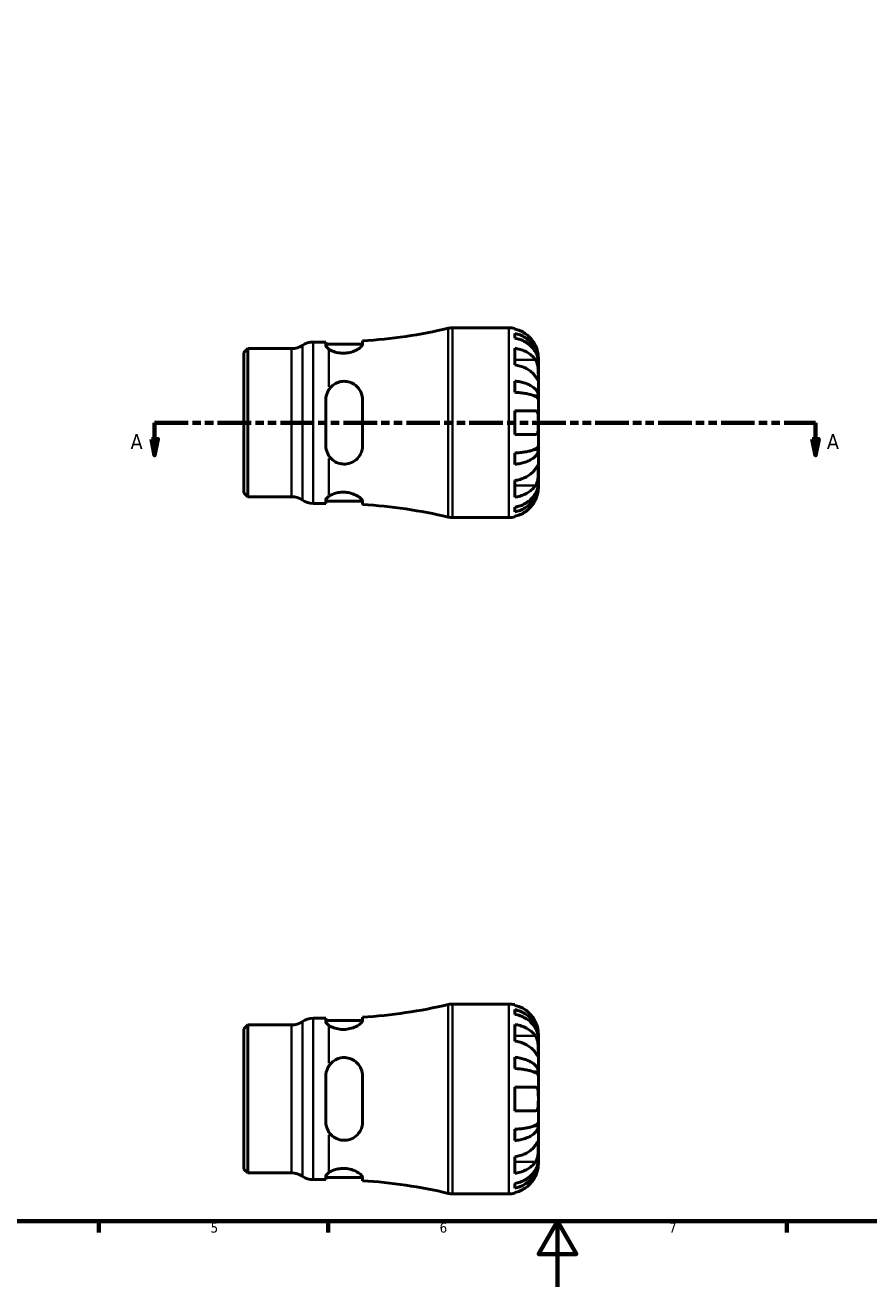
# Model space of a CAD drawing. Header units: millimetres. Extents: x 0 to 903, y 0 to 771.
# Tile 2 of 5: x 258 to 516, y 0 to 386. Entities that reach past the tile are written whole.
import ezdxf

# ---------------------------------------------------------------- set-up
doc = ezdxf.new("R2010")
doc.units = ezdxf.units.MM
doc.linetypes.add('DOUBLE_DASH_CHAIN', pattern=[1.2403, 0.6614, -0.0827, 0.1654, -0.0827, 0.1654, -0.0827])
for name, color, linetype, lineweight in [('Border (ANSI)', 7, 'Continuous', 70), ('Section Line (ANSI)', 7, 'DOUBLE_DASH_CHAIN', 70), ('Visible (ANSI)', 7, 'Continuous', 50), ('Visible Narrow (ANSI)', 7, 'Continuous', 35)]:
    doc.layers.add(name, color=color, linetype=linetype, lineweight=lineweight)
doc.styles.add('Label Text (ANSI)', font='tahoma.ttf')
doc.styles.add('Note Text (ANSI)', font='tahoma.ttf')

# ---------------------------------------------------------------- blocks, each defined once
blk = doc.blocks.new('Borders Default Border')
at = {"layer": 'Border (ANSI)'}
for p, q in [((280.33, 20), (280.33, 16.55)), ((350.42, 20), (350.42, 16.55)), ((490.58, 20), (490.58, 16.55))]:
    blk.add_line(p, q, dxfattribs=at)
at = {"layer": 'Border (ANSI)', "flags": 128}
for points in [[(20, 20), (20, 574), (821, 574), (821, 20), (20, 20)], [(420.5, 0), (420.5, 20), (414.73, 10), (426.27, 10), (420.5, 20)]]:
    blk.add_lwpolyline(points, dxfattribs=at)
at = {"layer": 'Border (ANSI)', "color": 230, "true_color": 0xff0080, "char_height": 3.05, "attachment_point": 7, "style": 'Note Text (ANSI)'}
for s, insert in [('5', (314.48, 16.49)), ('6', (384.49, 16.49)), ('7', (454.6, 16.55))]:
    blk.add_mtext(s, dxfattribs=dict(at, insert=insert))
blk = doc.blocks.new('2dTransSection0')
at = {"layer": 'Section Line (ANSI)', "linetype": 'DOUBLE_DASH_CHAIN', "ltscale": 15.509468}
blk.add_line((297.38, 264.06), (499.38, 264.06), dxfattribs=at)
at = {"layer": 'Section Line (ANSI)', "linetype": 'Continuous'}
for p, q in [((297.38, 264.06), (307.02, 264.06)), ((297.38, 264.06), (297.38, 259.06)), ((489.75, 264.06), (499.38, 264.06)), ((499.38, 264.06), (499.38, 259.06)), ((296.38, 259.06), (297.38, 254.06)), ((298.38, 259.06), (296.38, 259.06)), ((297.38, 259.06), (297.38, 254.06)), ((297.38, 254.06), (298.38, 259.06)), ((498.38, 259.06), (499.38, 254.06)), ((500.38, 259.06), (498.38, 259.06)), ((499.38, 259.06), (499.38, 254.06)), ((499.38, 254.06), (500.38, 259.06))]:
    blk.add_line(p, q, dxfattribs=at)
at = {"layer": 'Section Line (ANSI)', "linetype": 'Continuous', "flags": 128}
for points in [[(296.38, 259.06), (297.38, 254.06), (298.38, 259.06), (296.38, 259.06)], [(498.38, 259.06), (499.38, 254.06), (500.38, 259.06), (498.38, 259.06)]]:
    blk.add_lwpolyline(points, dxfattribs=at)
at = {"layer": 'Section Line (ANSI)'}
for points in [[(296.38, 259.06), (297.38, 254.06), (298.38, 259.06), (296.38, 259.06)], [(498.38, 259.06), (499.38, 254.06), (500.38, 259.06), (498.38, 259.06)]]:
    blk.add_solid(points, dxfattribs=at)
at = {"layer": 'Section Line (ANSI)', "char_height": 4.57, "attachment_point": 7, "style": 'Label Text (ANSI)'}
for insert in [(290.02, 255.98), (502.85, 255.98)]:
    blk.add_mtext('A', dxfattribs=dict(at, insert=insert))

msp = doc.modelspace()

# ---------------------------------------------------------------- linework, layer by layer
at = {"layer": 'Visible (ANSI)'}
for p, q in [((388.448, 293.055), (405.654, 293.055)), ((407.454, 292.873), (407.454, 292.648)), ((407.454, 291.34), (407.454, 289.907)), ((324.654, 285.507), (325.823, 286.675)), ((324.654, 242.604), (324.654, 285.507)), ((325.823, 286.675), (339.246, 286.675)), ((325.823, 286.675), (325.823, 241.435)), ((345.802, 288.705), (349.722, 288.705)), ((349.722, 288.705), (349.722, 287.679)), ((349.722, 288.065), (360.922, 288.065)), ((360.922, 288.021), (360.922, 289.034)), ((407.454, 286.819), (407.454, 281.728)), ((414.654, 282.768), (414.636, 282.768)), ((414.654, 282.768), (414.654, 284.055)), ((414.654, 282.278), (414.654, 282.768)), ((414.654, 278.197), (414.654, 282.278)), ((414.654, 272.296), (414.654, 278.197)), ((407.454, 276.79), (407.454, 273.33)), ((349.722, 271.095), (349.722, 257.015)), ((360.922, 257.015), (360.922, 271.095)), ((414.654, 272.296), (413.329, 272.296)), ((414.654, 271.114), (414.654, 272.296)), ((414.654, 264.055), (414.654, 271.114)), ((407.454, 267.655), (407.454, 260.455)), ((414.654, 256.997), (414.654, 264.055)), ((407.454, 254.78), (407.454, 251.321)), ((414.654, 255.814), (413.329, 255.814)), ((414.654, 255.814), (414.654, 256.997)), ((414.654, 249.913), (414.654, 255.814)), ((414.654, 245.832), (414.654, 249.913)), ((407.454, 246.383), (407.454, 241.292)), ((414.654, 245.342), (414.636, 245.342)), ((414.654, 245.342), (414.654, 245.832)), ((414.654, 244.055), (414.654, 245.342)), ((324.654, 242.604), (325.823, 241.435)), ((325.823, 241.435), (339.246, 241.435)), ((345.802, 239.405), (349.722, 239.405)), ((349.722, 240.432), (349.722, 239.405)), ((349.722, 240.045), (360.922, 240.045)), ((360.922, 239.077), (360.922, 240.089)), ((407.454, 238.203), (407.454, 236.77)), ((407.454, 235.463), (407.454, 235.237)), ((388.448, 235.055), (405.654, 235.055)), ((388.448, 86.401), (405.654, 86.401)), ((407.454, 86.219), (407.454, 85.993)), ((345.802, 82.051), (349.722, 82.051)), ((349.722, 82.051), (349.722, 81.024)), ((349.722, 81.411), (360.922, 81.411)), ((360.922, 81.367), (360.922, 82.38)), ((407.454, 84.686), (407.454, 83.253)), ((324.654, 78.852), (325.823, 80.021)), ((324.654, 35.95), (324.654, 78.852)), ((325.823, 80.021), (339.246, 80.021)), ((325.823, 80.021), (325.823, 34.781)), ((407.454, 80.164), (407.454, 75.073)), ((414.654, 76.114), (414.654, 77.401)), ((414.654, 76.114), (414.636, 76.114)), ((414.654, 75.624), (414.654, 76.114)), ((414.654, 71.543), (414.654, 75.624)), ((407.454, 70.136), (407.454, 66.676)), ((414.654, 65.642), (414.654, 71.543)), ((414.654, 65.642), (413.329, 65.642)), ((414.654, 64.459), (414.654, 65.642)), ((349.722, 64.441), (349.722, 50.361)), ((360.922, 50.361), (360.922, 64.441)), ((414.654, 57.401), (414.654, 64.459)), ((407.454, 61.001), (407.454, 53.801)), ((414.654, 50.342), (414.654, 57.401)), ((414.654, 49.16), (414.654, 50.342)), ((407.454, 48.126), (407.454, 44.666)), ((414.654, 49.16), (413.329, 49.16)), ((414.654, 43.259), (414.654, 49.16)), ((414.654, 39.178), (414.654, 43.259)), ((407.454, 39.729), (407.454, 34.637)), ((414.654, 38.688), (414.636, 38.688)), ((414.654, 38.688), (414.654, 39.178)), ((414.654, 37.401), (414.654, 38.688)), ((324.654, 35.95), (325.823, 34.781)), ((325.823, 34.781), (339.246, 34.781)), ((345.802, 32.751), (349.722, 32.751)), ((349.722, 33.778), (349.722, 32.751)), ((349.722, 33.391), (360.922, 33.391)), ((360.922, 32.422), (360.922, 33.435)), ((407.454, 31.549), (407.454, 30.116)), ((388.448, 28.401), (405.654, 28.401)), ((407.454, 28.809), (407.454, 28.583))]:
    msp.add_line(p, q, dxfattribs=at)
for centre, radius, start, end in [((388.448, 287.255), 5.8, 90, 103.13158), ((405.654, 284.055), 9, 78.46304, 90), ((350.654, 449.259), 160.554, 273.66675, 283.13158), ((339.246, 292.475), 5.8, 270, 304.41151), ((345.802, 282.905), 5.8, 90, 124.41151), ((339.246, 235.635), 5.8, 55.58849, 90), ((345.802, 245.205), 5.8, 235.58849, 270), ((350.654, 78.852), 160.554, 76.86842, 86.33325), ((388.448, 240.855), 5.8, 256.86842, 270), ((405.654, 244.055), 9, 270, 281.53696), ((350.654, 242.605), 160.554, 273.66675, 283.13158), ((388.448, 80.601), 5.8, 90, 103.13158), ((405.654, 77.401), 9, 78.46304, 90), ((339.246, 85.821), 5.8, 270, 304.41151), ((345.802, 76.251), 5.8, 90, 124.41151), ((339.246, 28.981), 5.8, 55.58849, 90), ((345.802, 38.551), 5.8, 235.58849, 270), ((350.654, -127.803), 160.554, 76.86842, 86.33325), ((388.448, 34.201), 5.8, 256.86842, 270), ((405.654, 37.401), 9, 270, 281.53696)]:
    msp.add_arc(centre, radius, start, end, dxfattribs=at)
for points, knots in [([(413.778, 287.655), (413.595, 288.043), (413.376, 288.435), (412.79, 289.317), (412.399, 289.79), (411.612, 290.58), (411.145, 290.972), (410.139, 291.648), (409.599, 291.932), (408.589, 292.352), (408.028, 292.529), (407.454, 292.648)], [4.4278842, 4.4278842, 4.4278842, 4.4278842, 4.55124655, 4.55124655, 4.71913307, 4.71913307, 4.88586974, 4.88586974, 5.0526064, 5.0526064, 5.21400483, 5.21400483, 5.21400483, 5.21400483]), ([(407.454, 291.34), (408.031, 291.226), (408.595, 291.053), (409.607, 290.647), (410.146, 290.373), (411.153, 289.72), (411.62, 289.342), (412.406, 288.58), (412.797, 288.126), (413.471, 287.147), (413.754, 286.623), (414.18, 285.625), (414.362, 285.058), (414.599, 283.901), (414.654, 283.309), (414.654, 282.768)], [0.1707461, 0.1707461, 0.1707461, 0.1707461, 0.33284, 0.33284, 0.4994944, 0.4994944, 0.6661487, 0.6661487, 0.8332087, 0.8332087, 1.0002688, 1.0002688, 1.1679728, 1.1679728, 1.3356767, 1.3356767, 1.3356767, 1.3356767]), ([(414.654, 282.278), (414.654, 282.76), (414.599, 283.286), (414.362, 284.317), (414.18, 284.821), (413.754, 285.709), (413.471, 286.176), (412.797, 287.046), (412.406, 287.451), (411.62, 288.129), (411.153, 288.466), (410.146, 289.046), (409.607, 289.29), (408.595, 289.652), (408.031, 289.805), (407.454, 289.907)], [4.0142509, 4.0142509, 4.0142509, 4.0142509, 4.1819549, 4.1819549, 4.3496588, 4.3496588, 4.5167189, 4.5167189, 4.683779, 4.683779, 4.8504333, 4.8504333, 5.0170876, 5.0170876, 5.1791816, 5.1791816, 5.1791816, 5.1791816]), ([(350.654, 286.526), (350.467, 286.653), (350.303, 286.783), (349.872, 287.193), (349.722, 287.461), (349.722, 287.679)], [0.54989505, 0.54989505, 0.54989505, 0.54989505, 0.65314155, 0.65314155, 0.88131938, 0.88131938, 0.88131938, 0.88131938]), ([(360.922, 288.021), (360.922, 287.984), (360.918, 287.945), (360.872, 287.733), (360.756, 287.54), (360.3, 287.037), (359.884, 286.714), (358.834, 286.12), (358.209, 285.847), (356.933, 285.48), (356.323, 285.365), (355.1, 285.272), (354.511, 285.288), (353.294, 285.44), (352.693, 285.59), (351.557, 285.995), (351.048, 286.258), (350.654, 286.526)], [-1.4988245, -1.4988245, -1.4988245, -1.4988245, -1.4589749, -1.4589749, -1.2876555, -1.2876555, -1.0395331, -1.0395331, -0.800541, -0.800541, -0.6090709, -0.6090709, -0.4311034, -0.4311034, -0.2286887, -0.2286887, 0, 0, 0, 0]), ([(407.454, 286.819), (408.028, 286.735), (408.589, 286.61), (409.599, 286.313), (410.139, 286.112), (411.145, 285.634), (411.612, 285.357), (412.399, 284.798), (412.79, 284.464), (413.376, 283.84), (413.595, 283.563), (413.778, 283.289)], [0.17075309, 0.17075309, 0.17075309, 0.17075309, 0.33215152, 0.33215152, 0.49888818, 0.49888818, 0.66562485, 0.66562485, 0.83351137, 0.83351137, 0.95687373, 0.95687373, 0.95687373, 0.95687373]), ([(414.654, 284.055), (414.654, 284.055), (414.654, 284.091), (414.652, 284.239), (414.649, 284.358), (414.622, 284.742), (414.591, 285.043), (414.477, 285.645), (414.415, 285.911), (414.282, 286.371), (414.223, 286.554), (414.097, 286.908), (414.031, 287.079), (413.902, 287.385), (413.841, 287.521), (413.778, 287.655)], [0, 0, 0, 0, 0.08783311, 0.08783311, 0.18435408, 0.18435408, 0.32279749, 0.32279749, 0.41754463, 0.41754463, 0.47774931, 0.47774931, 0.53276241, 0.53276241, 0.57681269, 0.57681269, 0.57681269, 0.57681269]), ([(413.778, 278.197), (413.595, 278.471), (413.376, 278.749), (412.79, 279.373), (412.399, 279.707), (411.612, 280.266), (411.145, 280.543), (410.139, 281.021), (409.599, 281.221), (408.589, 281.518), (408.028, 281.644), (407.454, 281.728)], [4.4278842, 4.4278842, 4.4278842, 4.4278842, 4.55124655, 4.55124655, 4.71913307, 4.71913307, 4.88586974, 4.88586974, 5.0526064, 5.0526064, 5.21400483, 5.21400483, 5.21400483, 5.21400483]), ([(413.778, 283.289), (413.837, 283.2), (413.894, 283.106), (414.044, 282.828), (414.131, 282.633), (414.287, 282.207), (414.355, 281.975), (414.489, 281.395), (414.542, 281.042), (414.624, 280.236), (414.641, 279.791), (414.656, 278.934), (414.654, 278.534), (414.654, 278.197)], [-0.58004807, -0.58004807, -0.58004807, -0.58004807, -0.5384523, -0.5384523, -0.46383793, -0.46383793, -0.3862639, -0.3862639, -0.27840269, -0.27840269, -0.14277912, -0.14277912, 0, 0, 0, 0]), ([(414.654, 278.197), (414.654, 278.014), (414.654, 277.851), (414.653, 277.562), (414.651, 277.44), (414.636, 277.218), (414.618, 277.15), (414.542, 277.138), (414.486, 277.188), (414.349, 277.359), (414.281, 277.454), (414.123, 277.681), (414.035, 277.812), (413.887, 278.034), (413.834, 278.114), (413.778, 278.197)], [0, 0, 0, 0, 0.07774953, 0.07774953, 0.16081914, 0.16081914, 0.27783798, 0.27783798, 0.3882896, 0.3882896, 0.46542959, 0.46542959, 0.54035429, 0.54035429, 0.57953204, 0.57953204, 0.57953204, 0.57953204]), ([(349.722, 271.095), (349.722, 271.824), (349.872, 272.589), (350.303, 273.603), (350.467, 273.906), (350.654, 274.189)], [0.85279704, 0.85279704, 0.85279704, 0.85279704, 1.08097486, 1.08097486, 1.18422136, 1.18422136, 1.18422136, 1.18422136]), ([(350.654, 274.189), (350.945, 274.628), (351.299, 275.027), (352.102, 275.706), (352.548, 275.989), (353.586, 276.453), (354.179, 276.612), (355.389, 276.727), (355.983, 276.687), (357.227, 276.406), (357.847, 276.137), (359.058, 275.341), (359.613, 274.776), (360.432, 273.502), (360.709, 272.801), (360.894, 271.741), (360.922, 271.419), (360.922, 271.095)], [-1.6170755, -1.6170755, -1.6170755, -1.6170755, -1.448008, -1.448008, -1.2840989, -1.2840989, -1.0980745, -1.0980745, -0.9182346, -0.9182346, -0.7091306, -0.7091306, -0.4581376, -0.4581376, -0.2187872, -0.2187872, -0.1169606, -0.1169606, -0.1169606, -0.1169606]), ([(407.454, 276.79), (408.031, 276.73), (408.595, 276.64), (409.607, 276.427), (410.146, 276.283), (411.153, 275.941), (411.62, 275.743), (412.406, 275.343), (412.797, 275.105), (413.471, 274.592), (413.754, 274.317), (414.18, 273.794), (414.362, 273.497), (414.599, 272.89), (414.654, 272.58), (414.654, 272.296)], [0.1707461, 0.1707461, 0.1707461, 0.1707461, 0.33284, 0.33284, 0.4994944, 0.4994944, 0.6661487, 0.6661487, 0.8332087, 0.8332087, 1.0002688, 1.0002688, 1.1679728, 1.1679728, 1.3356767, 1.3356767, 1.3356767, 1.3356767]), ([(414.654, 271.114), (414.654, 271.254), (414.599, 271.407), (414.362, 271.706), (414.18, 271.852), (413.754, 272.111), (413.471, 272.246), (412.797, 272.499), (412.406, 272.617), (411.62, 272.814), (411.153, 272.912), (410.146, 273.08), (409.607, 273.151), (408.595, 273.256), (408.031, 273.301), (407.454, 273.33)], [4.0142509, 4.0142509, 4.0142509, 4.0142509, 4.1819549, 4.1819549, 4.3496588, 4.3496588, 4.5167189, 4.5167189, 4.683779, 4.683779, 4.8504333, 4.8504333, 5.0170876, 5.0170876, 5.1791816, 5.1791816, 5.1791816, 5.1791816]), ([(407.454, 267.655), (408.028, 267.655), (408.589, 267.655), (409.599, 267.655), (410.139, 267.655), (411.145, 267.655), (411.612, 267.655), (412.399, 267.655), (412.79, 267.655), (413.376, 267.655), (413.595, 267.655), (413.778, 267.655)], [0.17075309, 0.17075309, 0.17075309, 0.17075309, 0.33215152, 0.33215152, 0.49888818, 0.49888818, 0.66562485, 0.66562485, 0.83351137, 0.83351137, 0.95687373, 0.95687373, 0.95687373, 0.95687373]), ([(413.778, 267.655), (413.845, 267.655), (413.91, 267.647), (414.059, 267.603), (414.14, 267.558), (414.289, 267.42), (414.355, 267.325), (414.488, 267.034), (414.543, 266.816), (414.624, 266.234), (414.641, 265.856), (414.656, 265.001), (414.654, 264.53), (414.654, 264.055)], [-0.57647647, -0.57647647, -0.57647647, -0.57647647, -0.52968676, -0.52968676, -0.46054026, -0.46054026, -0.38562403, -0.38562403, -0.27730827, -0.27730827, -0.14258086, -0.14258086, 0, 0, 0, 0]), ([(414.654, 264.055), (414.654, 263.775), (414.654, 263.496), (414.652, 262.927), (414.65, 262.642), (414.627, 261.964), (414.599, 261.602), (414.492, 261.099), (414.432, 260.929), (414.294, 260.698), (414.225, 260.621), (414.065, 260.509), (413.974, 260.475), (413.843, 260.457), (413.811, 260.455), (413.778, 260.455)], [-2.49913258, -2.49913258, -2.49913258, -2.49913258, -2.41505436, -2.41505436, -2.32384732, -2.32384732, -2.1841143, -2.1841143, -2.08674766, -2.08674766, -2.01440674, -2.01440674, -1.93994266, -1.93994266, -1.91637503, -1.91637503, -1.91637503, -1.91637503]), ([(413.778, 260.455), (413.595, 260.455), (413.376, 260.455), (412.79, 260.455), (412.399, 260.455), (411.612, 260.455), (411.145, 260.455), (410.139, 260.455), (409.599, 260.455), (408.589, 260.455), (408.028, 260.455), (407.454, 260.455)], [4.4278842, 4.4278842, 4.4278842, 4.4278842, 4.55124655, 4.55124655, 4.71913307, 4.71913307, 4.88586974, 4.88586974, 5.0526064, 5.0526064, 5.21400483, 5.21400483, 5.21400483, 5.21400483]), ([(350.654, 253.922), (350.467, 254.204), (350.303, 254.507), (349.872, 255.521), (349.722, 256.286), (349.722, 257.015)], [0.54989505, 0.54989505, 0.54989505, 0.54989505, 0.65314155, 0.65314155, 0.88131938, 0.88131938, 0.88131938, 0.88131938]), ([(360.922, 257.015), (360.922, 256.888), (360.918, 256.761), (360.872, 256.09), (360.756, 255.56), (360.3, 254.336), (359.883, 253.677), (358.834, 252.591), (358.208, 252.155), (356.933, 251.617), (356.322, 251.469), (355.099, 251.389), (354.511, 251.443), (353.294, 251.753), (352.692, 252.029), (351.557, 252.806), (351.048, 253.327), (350.654, 253.922)], [-1.4988774, -1.4988774, -1.4988774, -1.4988774, -1.4589899, -1.4589899, -1.287624, -1.287624, -1.0395094, -1.0395094, -0.8005339, -0.8005339, -0.6090767, -0.6090767, -0.4311124, -0.4311124, -0.2286909, -0.2286909, -0.0000522, -0.0000522, -0.0000522, -0.0000522]), ([(407.454, 254.78), (408.031, 254.81), (408.595, 254.854), (409.607, 254.959), (410.146, 255.03), (411.153, 255.199), (411.62, 255.297), (412.406, 255.494), (412.797, 255.611), (413.471, 255.864), (413.754, 256), (414.18, 256.258), (414.362, 256.404), (414.599, 256.704), (414.654, 256.857), (414.654, 256.997)], [0.1707461, 0.1707461, 0.1707461, 0.1707461, 0.33284, 0.33284, 0.4994944, 0.4994944, 0.6661487, 0.6661487, 0.8332087, 0.8332087, 1.0002688, 1.0002688, 1.1679728, 1.1679728, 1.3356767, 1.3356767, 1.3356767, 1.3356767]), ([(414.654, 255.814), (414.654, 255.53), (414.599, 255.221), (414.362, 254.614), (414.18, 254.317), (413.754, 253.793), (413.471, 253.518), (412.797, 253.006), (412.406, 252.767), (411.62, 252.368), (411.153, 252.17), (410.146, 251.828), (409.607, 251.684), (408.595, 251.471), (408.031, 251.381), (407.454, 251.321)], [4.0142509, 4.0142509, 4.0142509, 4.0142509, 4.1819549, 4.1819549, 4.3496588, 4.3496588, 4.5167189, 4.5167189, 4.683779, 4.683779, 4.8504333, 4.8504333, 5.0170876, 5.0170876, 5.1791816, 5.1791816, 5.1791816, 5.1791816]), ([(413.778, 249.913), (413.837, 250.002), (413.894, 250.087), (414.044, 250.311), (414.131, 250.44), (414.287, 250.666), (414.355, 250.759), (414.489, 250.925), (414.542, 250.973), (414.624, 250.96), (414.641, 250.868), (414.656, 250.516), (414.654, 250.25), (414.654, 249.913)], [-0.58004807, -0.58004807, -0.58004807, -0.58004807, -0.5384523, -0.5384523, -0.46383793, -0.46383793, -0.3862639, -0.3862639, -0.27840269, -0.27840269, -0.14277912, -0.14277912, 0, 0, 0, 0]), ([(407.454, 246.383), (408.028, 246.466), (408.589, 246.592), (409.599, 246.889), (410.139, 247.09), (411.145, 247.568), (411.612, 247.845), (412.399, 248.404), (412.79, 248.738), (413.376, 249.361), (413.595, 249.639), (413.778, 249.913)], [0.17075309, 0.17075309, 0.17075309, 0.17075309, 0.33215152, 0.33215152, 0.49888818, 0.49888818, 0.66562485, 0.66562485, 0.83351137, 0.83351137, 0.95687373, 0.95687373, 0.95687373, 0.95687373]), ([(414.654, 249.913), (414.654, 249.73), (414.654, 249.527), (414.653, 249.076), (414.651, 248.826), (414.636, 248.198), (414.618, 247.813), (414.542, 247.059), (414.486, 246.698), (414.349, 246.113), (414.281, 245.884), (414.123, 245.459), (414.035, 245.264), (413.887, 244.994), (413.834, 244.905), (413.778, 244.822)], [0, 0, 0, 0, 0.07774953, 0.07774953, 0.16081914, 0.16081914, 0.27783798, 0.27783798, 0.3882896, 0.3882896, 0.46542959, 0.46542959, 0.54035429, 0.54035429, 0.57953204, 0.57953204, 0.57953204, 0.57953204]), ([(407.454, 238.203), (408.031, 238.305), (408.595, 238.458), (409.607, 238.82), (410.146, 239.064), (411.153, 239.645), (411.62, 239.981), (412.406, 240.66), (412.797, 241.064), (413.471, 241.935), (413.754, 242.401), (414.18, 243.29), (414.362, 243.794), (414.599, 244.824), (414.654, 245.35), (414.654, 245.832)], [0.1707461, 0.1707461, 0.1707461, 0.1707461, 0.33284, 0.33284, 0.4994944, 0.4994944, 0.6661487, 0.6661487, 0.8332087, 0.8332087, 1.0002688, 1.0002688, 1.1679728, 1.1679728, 1.3356767, 1.3356767, 1.3356767, 1.3356767]), ([(414.654, 245.342), (414.654, 244.801), (414.599, 244.21), (414.362, 243.052), (414.18, 242.485), (413.754, 241.487), (413.471, 240.963), (412.797, 239.985), (412.406, 239.53), (411.62, 238.768), (411.153, 238.39), (410.146, 237.738), (409.607, 237.463), (408.595, 237.057), (408.031, 236.885), (407.454, 236.77)], [4.0142509, 4.0142509, 4.0142509, 4.0142509, 4.1819549, 4.1819549, 4.3496588, 4.3496588, 4.5167189, 4.5167189, 4.683779, 4.683779, 4.8504333, 4.8504333, 5.0170876, 5.0170876, 5.1791816, 5.1791816, 5.1791816, 5.1791816]), ([(413.778, 244.822), (413.595, 244.548), (413.376, 244.27), (412.79, 243.647), (412.399, 243.313), (411.612, 242.753), (411.145, 242.476), (410.139, 241.999), (409.599, 241.798), (408.589, 241.501), (408.028, 241.375), (407.454, 241.292)], [4.4278842, 4.4278842, 4.4278842, 4.4278842, 4.55124655, 4.55124655, 4.71913307, 4.71913307, 4.88586974, 4.88586974, 5.0526064, 5.0526064, 5.21400483, 5.21400483, 5.21400483, 5.21400483]), ([(413.778, 240.455), (413.845, 240.598), (413.91, 240.743), (414.059, 241.102), (414.14, 241.316), (414.289, 241.758), (414.355, 241.982), (414.488, 242.507), (414.543, 242.793), (414.624, 243.356), (414.641, 243.605), (414.656, 243.961), (414.654, 244.055), (414.654, 244.055)], [-0.57647647, -0.57647647, -0.57647647, -0.57647647, -0.52968676, -0.52968676, -0.46054026, -0.46054026, -0.38562403, -0.38562403, -0.27730827, -0.27730827, -0.14258086, -0.14258086, 0, 0, 0, 0]), ([(349.722, 240.432), (349.722, 240.649), (349.872, 240.917), (350.303, 241.327), (350.467, 241.457), (350.654, 241.585)], [0.85279704, 0.85279704, 0.85279704, 0.85279704, 1.08097486, 1.08097486, 1.18422136, 1.18422136, 1.18422136, 1.18422136]), ([(350.654, 241.585), (350.945, 241.782), (351.299, 241.977), (352.102, 242.322), (352.548, 242.473), (353.586, 242.718), (354.179, 242.8), (355.389, 242.831), (355.983, 242.785), (357.227, 242.568), (357.847, 242.381), (359.058, 241.889), (359.613, 241.57), (360.432, 240.955), (360.709, 240.659), (360.894, 240.288), (360.922, 240.184), (360.922, 240.089)], [-1.6170755, -1.6170755, -1.6170755, -1.6170755, -1.448008, -1.448008, -1.2840989, -1.2840989, -1.0980745, -1.0980745, -0.9182346, -0.9182346, -0.7091306, -0.7091306, -0.4581376, -0.4581376, -0.2187872, -0.2187872, -0.1169606, -0.1169606, -0.1169606, -0.1169606]), ([(407.454, 235.463), (408.028, 235.581), (408.589, 235.759), (409.599, 236.179), (410.139, 236.463), (411.145, 237.138), (411.612, 237.53), (412.399, 238.321), (412.79, 238.793), (413.376, 239.675), (413.595, 240.068), (413.778, 240.455)], [0.17075309, 0.17075309, 0.17075309, 0.17075309, 0.33215152, 0.33215152, 0.49888818, 0.49888818, 0.66562485, 0.66562485, 0.83351137, 0.83351137, 0.95687373, 0.95687373, 0.95687373, 0.95687373]), ([(413.778, 81.001), (413.595, 81.389), (413.376, 81.781), (412.79, 82.663), (412.399, 83.136), (411.612, 83.926), (411.145, 84.318), (410.139, 84.994), (409.599, 85.278), (408.589, 85.698), (408.028, 85.875), (407.454, 85.993)], [4.4278842, 4.4278842, 4.4278842, 4.4278842, 4.55124655, 4.55124655, 4.71913307, 4.71913307, 4.88586974, 4.88586974, 5.0526064, 5.0526064, 5.21400483, 5.21400483, 5.21400483, 5.21400483]), ([(350.654, 79.872), (350.467, 79.999), (350.303, 80.129), (349.872, 80.539), (349.722, 80.807), (349.722, 81.024)], [0.54989505, 0.54989505, 0.54989505, 0.54989505, 0.65314155, 0.65314155, 0.88131938, 0.88131938, 0.88131938, 0.88131938]), ([(360.922, 81.367), (360.922, 81.33), (360.918, 81.291), (360.872, 81.079), (360.756, 80.886), (360.3, 80.382), (359.883, 80.06), (358.834, 79.465), (358.208, 79.192), (356.933, 78.825), (356.322, 78.71), (355.099, 78.618), (354.511, 78.634), (353.294, 78.786), (352.692, 78.936), (351.557, 79.341), (351.048, 79.603), (350.654, 79.872)], [-1.4988774, -1.4988774, -1.4988774, -1.4988774, -1.4589899, -1.4589899, -1.287624, -1.287624, -1.0395094, -1.0395094, -0.8005339, -0.8005339, -0.6090767, -0.6090767, -0.4311124, -0.4311124, -0.2286909, -0.2286909, -0.0000522, -0.0000522, -0.0000522, -0.0000522]), ([(407.454, 84.686), (408.031, 84.571), (408.595, 84.399), (409.607, 83.993), (410.146, 83.719), (411.153, 83.066), (411.62, 82.688), (412.406, 81.926), (412.797, 81.471), (413.471, 80.493), (413.754, 79.969), (414.18, 78.971), (414.362, 78.404), (414.599, 77.246), (414.654, 76.655), (414.654, 76.114)], [0.1707461, 0.1707461, 0.1707461, 0.1707461, 0.33284, 0.33284, 0.4994944, 0.4994944, 0.6661487, 0.6661487, 0.8332087, 0.8332087, 1.0002688, 1.0002688, 1.1679728, 1.1679728, 1.3356767, 1.3356767, 1.3356767, 1.3356767]), ([(414.654, 75.624), (414.654, 76.106), (414.599, 76.632), (414.362, 77.662), (414.18, 78.167), (413.754, 79.055), (413.471, 79.521), (412.797, 80.392), (412.406, 80.796), (411.62, 81.475), (411.153, 81.811), (410.146, 82.392), (409.607, 82.636), (408.595, 82.998), (408.031, 83.151), (407.454, 83.253)], [4.0142509, 4.0142509, 4.0142509, 4.0142509, 4.1819549, 4.1819549, 4.3496588, 4.3496588, 4.5167189, 4.5167189, 4.683779, 4.683779, 4.8504333, 4.8504333, 5.0170876, 5.0170876, 5.1791816, 5.1791816, 5.1791816, 5.1791816]), ([(414.654, 77.401), (414.654, 77.401), (414.654, 77.434), (414.652, 77.569), (414.65, 77.676), (414.627, 78.034), (414.599, 78.327), (414.492, 78.922), (414.432, 79.189), (414.294, 79.681), (414.225, 79.897), (414.065, 80.34), (413.974, 80.566), (413.843, 80.86), (413.811, 80.931), (413.778, 81.001)], [-2.49913258, -2.49913258, -2.49913258, -2.49913258, -2.41505436, -2.41505436, -2.32384732, -2.32384732, -2.1841143, -2.1841143, -2.08674766, -2.08674766, -2.01440674, -2.01440674, -1.93994266, -1.93994266, -1.91637503, -1.91637503, -1.91637503, -1.91637503]), ([(407.454, 80.164), (408.028, 80.081), (408.589, 79.955), (409.599, 79.658), (410.139, 79.457), (411.145, 78.98), (411.612, 78.703), (412.399, 78.144), (412.79, 77.81), (413.376, 77.186), (413.595, 76.908), (413.778, 76.634)], [0.17075309, 0.17075309, 0.17075309, 0.17075309, 0.33215152, 0.33215152, 0.49888818, 0.49888818, 0.66562485, 0.66562485, 0.83351137, 0.83351137, 0.95687373, 0.95687373, 0.95687373, 0.95687373]), ([(413.778, 71.543), (413.595, 71.817), (413.376, 72.095), (412.79, 72.718), (412.399, 73.052), (411.612, 73.612), (411.145, 73.889), (410.139, 74.366), (409.599, 74.567), (408.589, 74.864), (408.028, 74.99), (407.454, 75.073)], [4.4278842, 4.4278842, 4.4278842, 4.4278842, 4.55124655, 4.55124655, 4.71913307, 4.71913307, 4.88586974, 4.88586974, 5.0526064, 5.0526064, 5.21400483, 5.21400483, 5.21400483, 5.21400483]), ([(413.778, 76.634), (413.837, 76.546), (413.894, 76.452), (414.044, 76.174), (414.131, 75.979), (414.287, 75.552), (414.355, 75.321), (414.489, 74.741), (414.542, 74.388), (414.624, 73.582), (414.641, 73.136), (414.656, 72.279), (414.654, 71.88), (414.654, 71.543)], [-0.58004807, -0.58004807, -0.58004807, -0.58004807, -0.5384523, -0.5384523, -0.46383793, -0.46383793, -0.3862639, -0.3862639, -0.27840269, -0.27840269, -0.14277912, -0.14277912, 0, 0, 0, 0]), ([(350.654, 67.535), (350.945, 67.974), (351.299, 68.373), (352.102, 69.052), (352.548, 69.335), (353.586, 69.799), (354.179, 69.958), (355.389, 70.072), (355.983, 70.033), (357.227, 69.751), (357.847, 69.482), (359.058, 68.686), (359.613, 68.122), (360.432, 66.848), (360.709, 66.147), (360.894, 65.087), (360.922, 64.765), (360.922, 64.441)], [-1.6170756, -1.6170756, -1.6170756, -1.6170756, -1.4479881, -1.4479881, -1.2841111, -1.2841111, -1.0980813, -1.0980813, -0.9182371, -0.9182371, -0.7091304, -0.7091304, -0.4581373, -0.4581373, -0.2187873, -0.2187873, -0.1169606, -0.1169606, -0.1169606, -0.1169606]), ([(407.454, 70.136), (408.031, 70.076), (408.595, 69.985), (409.607, 69.772), (410.146, 69.629), (411.153, 69.287), (411.62, 69.088), (412.406, 68.689), (412.797, 68.451), (413.471, 67.938), (413.754, 67.663), (414.18, 67.14), (414.362, 66.843), (414.599, 66.236), (414.654, 65.926), (414.654, 65.642)], [0.1707461, 0.1707461, 0.1707461, 0.1707461, 0.33284, 0.33284, 0.4994944, 0.4994944, 0.6661487, 0.6661487, 0.8332087, 0.8332087, 1.0002688, 1.0002688, 1.1679728, 1.1679728, 1.3356767, 1.3356767, 1.3356767, 1.3356767]), ([(414.654, 71.543), (414.654, 71.36), (414.654, 71.197), (414.653, 70.908), (414.651, 70.786), (414.636, 70.564), (414.618, 70.495), (414.542, 70.483), (414.486, 70.533), (414.349, 70.705), (414.281, 70.8), (414.123, 71.027), (414.035, 71.158), (413.887, 71.38), (413.834, 71.46), (413.778, 71.543)], [0, 0, 0, 0, 0.07774953, 0.07774953, 0.16081914, 0.16081914, 0.27783798, 0.27783798, 0.3882896, 0.3882896, 0.46542959, 0.46542959, 0.54035429, 0.54035429, 0.57953204, 0.57953204, 0.57953204, 0.57953204]), ([(349.722, 64.441), (349.722, 65.17), (349.872, 65.935), (350.303, 66.949), (350.467, 67.252), (350.654, 67.535)], [0.85279704, 0.85279704, 0.85279704, 0.85279704, 1.08097486, 1.08097486, 1.18422136, 1.18422136, 1.18422136, 1.18422136]), ([(414.654, 64.459), (414.654, 64.599), (414.599, 64.752), (414.362, 65.052), (414.18, 65.198), (413.754, 65.456), (413.471, 65.592), (412.797, 65.845), (412.406, 65.962), (411.62, 66.16), (411.153, 66.257), (410.146, 66.426), (409.607, 66.497), (408.595, 66.602), (408.031, 66.647), (407.454, 66.676)], [4.0142509, 4.0142509, 4.0142509, 4.0142509, 4.1819549, 4.1819549, 4.3496588, 4.3496588, 4.5167189, 4.5167189, 4.683779, 4.683779, 4.8504333, 4.8504333, 5.0170876, 5.0170876, 5.1791816, 5.1791816, 5.1791816, 5.1791816]), ([(407.454, 61.001), (408.028, 61.001), (408.589, 61.001), (409.599, 61.001), (410.139, 61.001), (411.145, 61.001), (411.612, 61.001), (412.399, 61.001), (412.79, 61.001), (413.376, 61.001), (413.595, 61.001), (413.778, 61.001)], [0.17075309, 0.17075309, 0.17075309, 0.17075309, 0.33215152, 0.33215152, 0.49888818, 0.49888818, 0.66562485, 0.66562485, 0.83351137, 0.83351137, 0.95687373, 0.95687373, 0.95687373, 0.95687373]), ([(413.778, 61.001), (413.78, 61.001), (413.782, 61.001), (413.872, 61), (413.955, 60.985), (414.099, 60.926), (414.161, 60.885), (414.285, 60.768), (414.345, 60.684), (414.483, 60.403), (414.542, 60.171), (414.624, 59.571), (414.641, 59.197), (414.656, 58.348), (414.654, 57.877), (414.654, 57.401)], [-0.58332629, -0.58332629, -0.58332629, -0.58332629, -0.58206847, -0.58206847, -0.51861604, -0.51861604, -0.4628074, -0.4628074, -0.39473272, -0.39473272, -0.27692423, -0.27692423, -0.14288351, -0.14288351, 0, 0, 0, 0]), ([(414.654, 57.401), (414.654, 57.108), (414.654, 56.817), (414.652, 56.22), (414.649, 55.92), (414.622, 55.236), (414.591, 54.882), (414.477, 54.398), (414.415, 54.237), (414.282, 54.032), (414.223, 53.968), (414.097, 53.875), (414.031, 53.843), (413.902, 53.808), (413.841, 53.801), (413.778, 53.801)], [0, 0, 0, 0, 0.08783311, 0.08783311, 0.18435408, 0.18435408, 0.32279749, 0.32279749, 0.41754463, 0.41754463, 0.47774931, 0.47774931, 0.53276241, 0.53276241, 0.57681269, 0.57681269, 0.57681269, 0.57681269]), ([(350.654, 47.267), (350.467, 47.55), (350.303, 47.853), (349.872, 48.867), (349.722, 49.632), (349.722, 50.361)], [0.54989505, 0.54989505, 0.54989505, 0.54989505, 0.65314155, 0.65314155, 0.88131938, 0.88131938, 0.88131938, 0.88131938]), ([(360.922, 50.361), (360.922, 50.234), (360.918, 50.107), (360.872, 49.436), (360.756, 48.907), (360.3, 47.682), (359.884, 47.023), (358.834, 45.937), (358.209, 45.501), (356.933, 44.963), (356.323, 44.815), (355.1, 44.734), (354.511, 44.789), (353.294, 45.098), (352.693, 45.374), (351.557, 46.152), (351.048, 46.673), (350.654, 47.267)], [-1.4988245, -1.4988245, -1.4988245, -1.4988245, -1.4589749, -1.4589749, -1.2876555, -1.2876555, -1.0395331, -1.0395331, -0.800541, -0.800541, -0.6090709, -0.6090709, -0.4311034, -0.4311034, -0.2286887, -0.2286887, 0, 0, 0, 0]), ([(413.778, 53.801), (413.595, 53.801), (413.376, 53.801), (412.79, 53.801), (412.399, 53.801), (411.612, 53.801), (411.145, 53.801), (410.139, 53.801), (409.599, 53.801), (408.589, 53.801), (408.028, 53.801), (407.454, 53.801)], [4.4278842, 4.4278842, 4.4278842, 4.4278842, 4.55124655, 4.55124655, 4.71913307, 4.71913307, 4.88586974, 4.88586974, 5.0526064, 5.0526064, 5.21400483, 5.21400483, 5.21400483, 5.21400483]), ([(407.454, 48.126), (408.031, 48.155), (408.595, 48.2), (409.607, 48.305), (410.146, 48.376), (411.153, 48.545), (411.62, 48.642), (412.406, 48.839), (412.797, 48.957), (413.471, 49.21), (413.754, 49.345), (414.18, 49.604), (414.362, 49.75), (414.599, 50.05), (414.654, 50.203), (414.654, 50.342)], [0.1707461, 0.1707461, 0.1707461, 0.1707461, 0.33284, 0.33284, 0.4994944, 0.4994944, 0.6661487, 0.6661487, 0.8332087, 0.8332087, 1.0002688, 1.0002688, 1.1679728, 1.1679728, 1.3356767, 1.3356767, 1.3356767, 1.3356767]), ([(414.654, 49.16), (414.654, 48.876), (414.599, 48.566), (414.362, 47.959), (414.18, 47.662), (413.754, 47.139), (413.471, 46.864), (412.797, 46.351), (412.406, 46.113), (411.62, 45.714), (411.153, 45.515), (410.146, 45.173), (409.607, 45.03), (408.595, 44.817), (408.031, 44.726), (407.454, 44.666)], [4.0142509, 4.0142509, 4.0142509, 4.0142509, 4.1819549, 4.1819549, 4.3496588, 4.3496588, 4.5167189, 4.5167189, 4.683779, 4.683779, 4.8504333, 4.8504333, 5.0170876, 5.0170876, 5.1791816, 5.1791816, 5.1791816, 5.1791816]), ([(407.454, 39.729), (408.028, 39.812), (408.589, 39.938), (409.599, 40.235), (410.139, 40.436), (411.145, 40.913), (411.612, 41.19), (412.399, 41.749), (412.79, 42.083), (413.376, 42.707), (413.595, 42.985), (413.778, 43.259)], [0.17075309, 0.17075309, 0.17075309, 0.17075309, 0.33215152, 0.33215152, 0.49888818, 0.49888818, 0.66562485, 0.66562485, 0.83351137, 0.83351137, 0.95687373, 0.95687373, 0.95687373, 0.95687373]), ([(413.778, 43.259), (413.837, 43.347), (413.894, 43.432), (414.044, 43.657), (414.131, 43.786), (414.287, 44.011), (414.355, 44.105), (414.489, 44.271), (414.542, 44.319), (414.624, 44.306), (414.641, 44.214), (414.656, 43.862), (414.654, 43.595), (414.654, 43.259)], [-0.58004807, -0.58004807, -0.58004807, -0.58004807, -0.5384523, -0.5384523, -0.46383793, -0.46383793, -0.3862639, -0.3862639, -0.27840269, -0.27840269, -0.14277912, -0.14277912, 0, 0, 0, 0]), ([(414.654, 43.259), (414.654, 43.076), (414.654, 42.873), (414.653, 42.422), (414.651, 42.172), (414.636, 41.544), (414.618, 41.159), (414.542, 40.405), (414.486, 40.044), (414.349, 39.459), (414.281, 39.229), (414.123, 38.804), (414.035, 38.61), (413.887, 38.339), (413.834, 38.251), (413.778, 38.168)], [0, 0, 0, 0, 0.07774953, 0.07774953, 0.16081914, 0.16081914, 0.27783798, 0.27783798, 0.3882896, 0.3882896, 0.46542959, 0.46542959, 0.54035429, 0.54035429, 0.57953204, 0.57953204, 0.57953204, 0.57953204]), ([(407.454, 31.549), (408.031, 31.651), (408.595, 31.804), (409.607, 32.166), (410.146, 32.41), (411.153, 32.991), (411.62, 33.327), (412.406, 34.005), (412.797, 34.41), (413.471, 35.28), (413.754, 35.747), (414.18, 36.635), (414.362, 37.14), (414.599, 38.17), (414.654, 38.696), (414.654, 39.178)], [0.1707461, 0.1707461, 0.1707461, 0.1707461, 0.33284, 0.33284, 0.4994944, 0.4994944, 0.6661487, 0.6661487, 0.8332087, 0.8332087, 1.0002688, 1.0002688, 1.1679728, 1.1679728, 1.3356767, 1.3356767, 1.3356767, 1.3356767]), ([(414.654, 38.688), (414.654, 38.147), (414.599, 37.556), (414.362, 36.398), (414.18, 35.831), (413.754, 34.833), (413.471, 34.309), (412.797, 33.331), (412.406, 32.876), (411.62, 32.114), (411.153, 31.736), (410.146, 31.083), (409.607, 30.809), (408.595, 30.403), (408.031, 30.231), (407.454, 30.116)], [4.0142509, 4.0142509, 4.0142509, 4.0142509, 4.1819549, 4.1819549, 4.3496588, 4.3496588, 4.5167189, 4.5167189, 4.683779, 4.683779, 4.8504333, 4.8504333, 5.0170876, 5.0170876, 5.1791816, 5.1791816, 5.1791816, 5.1791816]), ([(349.722, 33.778), (349.722, 33.995), (349.872, 34.263), (350.303, 34.673), (350.467, 34.803), (350.654, 34.93)], [0.85279704, 0.85279704, 0.85279704, 0.85279704, 1.08097486, 1.08097486, 1.18422136, 1.18422136, 1.18422136, 1.18422136]), ([(350.654, 34.93), (350.945, 35.128), (351.299, 35.323), (352.102, 35.668), (352.548, 35.819), (353.586, 36.064), (354.179, 36.145), (355.389, 36.177), (355.983, 36.131), (357.227, 35.914), (357.847, 35.727), (359.058, 35.234), (359.613, 34.916), (360.432, 34.301), (360.709, 34.005), (360.894, 33.634), (360.922, 33.53), (360.922, 33.435)], [-1.6170755, -1.6170755, -1.6170755, -1.6170755, -1.448008, -1.448008, -1.2840989, -1.2840989, -1.0980745, -1.0980745, -0.9182346, -0.9182346, -0.7091306, -0.7091306, -0.4581376, -0.4581376, -0.2187872, -0.2187872, -0.1169606, -0.1169606, -0.1169606, -0.1169606]), ([(413.778, 38.168), (413.595, 37.894), (413.376, 37.616), (412.79, 36.992), (412.399, 36.658), (411.612, 36.099), (411.145, 35.822), (410.139, 35.344), (409.599, 35.144), (408.589, 34.847), (408.028, 34.721), (407.454, 34.637)], [4.4278842, 4.4278842, 4.4278842, 4.4278842, 4.55124655, 4.55124655, 4.71913307, 4.71913307, 4.88586974, 4.88586974, 5.0526064, 5.0526064, 5.21400483, 5.21400483, 5.21400483, 5.21400483]), ([(413.778, 33.801), (413.845, 33.944), (413.91, 34.088), (414.059, 34.448), (414.14, 34.662), (414.289, 35.103), (414.355, 35.327), (414.488, 35.853), (414.543, 36.139), (414.624, 36.702), (414.641, 36.951), (414.656, 37.307), (414.654, 37.401), (414.654, 37.401)], [-0.57647647, -0.57647647, -0.57647647, -0.57647647, -0.52968676, -0.52968676, -0.46054026, -0.46054026, -0.38562403, -0.38562403, -0.27730827, -0.27730827, -0.14258086, -0.14258086, 0, 0, 0, 0]), ([(407.454, 28.809), (408.028, 28.927), (408.589, 29.104), (409.599, 29.524), (410.139, 29.808), (411.145, 30.484), (411.612, 30.876), (412.399, 31.666), (412.79, 32.139), (413.376, 33.021), (413.595, 33.413), (413.778, 33.801)], [0.17075309, 0.17075309, 0.17075309, 0.17075309, 0.33215152, 0.33215152, 0.49888818, 0.49888818, 0.66562485, 0.66562485, 0.83351137, 0.83351137, 0.95687373, 0.95687373, 0.95687373, 0.95687373])]:
    msp.add_open_spline(points, degree=3, knots=knots, dxfattribs=at)
at = {"layer": 'Visible Narrow (ANSI)'}
for p, q in [((387.13, 235.562), (387.13, 292.548)), ((388.448, 292.698), (388.448, 235.412)), ((405.654, 235.412), (405.654, 292.698)), ((339.246, 241.714), (339.246, 286.397)), ((342.524, 240.711), (342.524, 287.399)), ((345.802, 288.402), (345.802, 239.709)), ((350.654, 274.995), (350.654, 286.145)), ((413.462, 283.289), (407.77, 283.289)), ((350.654, 241.966), (350.654, 253.116)), ((413.462, 244.822), (407.77, 244.822)), ((387.13, 28.908), (387.13, 85.894)), ((388.448, 86.044), (388.448, 28.758)), ((405.654, 28.758), (405.654, 86.044)), ((345.802, 81.747), (345.802, 33.054)), ((339.246, 35.059), (339.246, 79.742)), ((342.524, 34.057), (342.524, 80.745)), ((350.654, 68.341), (350.654, 79.49)), ((413.462, 76.634), (407.77, 76.634)), ((350.654, 35.311), (350.654, 46.461)), ((413.462, 38.168), (407.77, 38.168))]:
    msp.add_line(p, q, dxfattribs=at)

# ---------------------------------------------------------------- block references
msp.add_blockref('Borders Default Border', (0, 0))
at = {"layer": 'Section Line (ANSI)'}
msp.add_blockref('2dTransSection0', (0, 0), dxfattribs=at)

doc.saveas('drawing.dxf')
